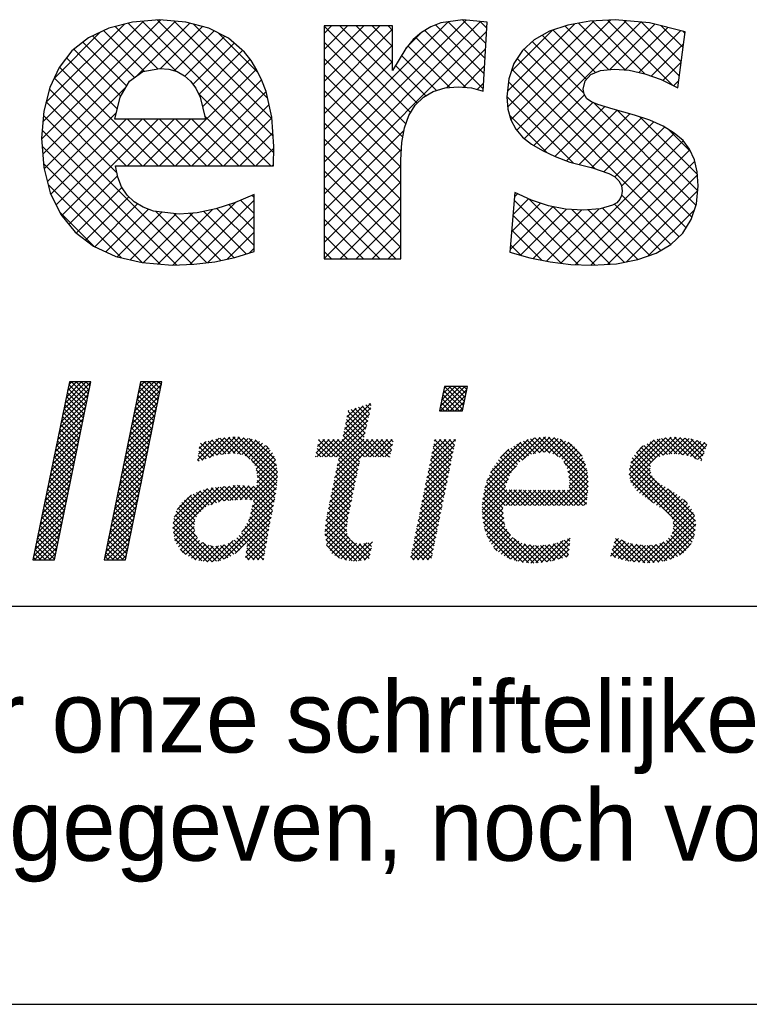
# Model space of a CAD drawing. Extents: x -33748 to 12452, y -14932 to 2888.
# Tile 130 of 194: x -22985 to -22618, y -8992 to -8497. Entities that reach past the tile are written whole.
import ezdxf

# ---------------------------------------------------------------- set-up
doc = ezdxf.new("R2010")
doc.units = 0
doc.header["$LTSCALE"] = 20
doc.layers.get('0').update_dxf_attribs({"color": 15, "linetype": 'CONTINUOUS'})
for name, color, linetype in [('00KAD025', 2, 'CONTINUOUS'), ('00KAD070', 5, 'CONTINUOUS'), ('7', 7, 'CONTINUOUS'), ('BL$2----', 7, 'CONTINUOUS')]:
    doc.layers.add(name, color=color, linetype=linetype)
doc.styles.add('BURO-018', font='BUROFONT.shx', dxfattribs={"height": 36})

# ---------------------------------------------------------------- blocks, each defined once
blk = doc.blocks.new('A4-VER')
at = {"layer": '00KAD025', "linetype": 'CONTINUOUS'}
blk.add_line((0, 0), (210, 0), dxfattribs=at)
at = {"layer": '00KAD070', "linetype": 'CONTINUOUS'}
blk.add_line((10, 10), (200, 10), dxfattribs=at)
blk = doc.blocks.new('*X6')
at = {"color": 0}
for p, q in [((36.668, -45.95), (39.162, -43.457)), ((36.784, -45.385), (39.278, -42.892)), ((36.9, -44.82), (38.854, -42.866)), ((37.016, -44.255), (38.405, -42.866)), ((37.132, -43.691), (37.956, -42.866)), ((38.823, -45.109), (37.178, -43.464)), ((37.248, -43.126), (37.507, -42.866)), ((38.899, -44.736), (37.255, -43.092)), ((38.976, -44.364), (37.478, -42.866)), ((39.052, -43.991), (37.927, -42.866)), ((39.129, -43.619), (38.376, -42.866)), ((39.205, -43.246), (38.825, -42.866)), ((39.281, -42.874), (39.274, -42.866)), ((43.21, -46.143), (45.704, -43.649)), ((43.326, -45.578), (45.82, -43.084)), ((43.442, -45.013), (45.59, -42.866)), ((43.558, -44.448), (45.141, -42.866)), ((43.674, -43.883), (44.691, -42.866)), ((45.354, -45.354), (43.71, -43.71)), ((45.431, -44.982), (43.786, -43.337)), ((43.79, -43.318), (44.242, -42.866)), ((45.507, -44.609), (43.863, -42.965)), ((45.584, -44.237), (44.213, -42.866)), ((45.66, -43.864), (44.662, -42.866)), ((45.737, -43.492), (45.111, -42.866)), ((45.813, -43.119), (45.56, -42.866)), ((71.641, -45.102), (73.47, -43.273)), ((71.658, -45.534), (73.919, -43.273)), ((71.755, -44.539), (73.021, -43.273)), ((71.869, -43.976), (72.572, -43.273)), ((73.711, -45.424), (71.935, -43.647)), ((71.983, -43.414), (72.123, -43.273)), ((73.787, -45.05), (72.011, -43.274)), ((72.107, -45.534), (74.09, -43.552)), ((73.862, -44.676), (72.459, -43.273)), ((73.938, -44.303), (72.908, -43.273)), ((74.013, -43.929), (73.357, -43.273)), ((74.089, -43.556), (73.806, -43.273)), ((36.436, -47.08), (38.93, -44.586)), ((36.552, -46.515), (39.046, -44.021)), ((38.593, -46.227), (36.949, -44.582)), ((38.67, -45.854), (37.025, -44.21)), ((38.746, -45.481), (37.102, -43.837)), ((43.094, -46.708), (45.588, -44.214)), ((45.201, -46.099), (43.557, -44.455)), ((45.278, -45.727), (43.633, -44.082)), ((72.924, -45.534), (71.784, -44.395)), ((73.373, -45.534), (71.86, -44.021)), ((72.556, -45.534), (73.976, -44.114)), ((36.32, -47.645), (38.814, -45.151)), ((38.44, -46.972), (36.796, -45.327)), ((38.517, -46.599), (36.872, -44.955)), ((42.862, -47.838), (45.356, -45.344)), ((42.978, -47.273), (45.472, -44.779)), ((45.048, -46.844), (43.404, -45.2)), ((45.125, -46.472), (43.48, -44.827)), ((62.639, -47.819), (65.2, -45.257)), ((62.756, -47.252), (65.167, -44.841)), ((62.874, -46.685), (64.501, -45.058)), ((62.991, -46.119), (63.835, -45.275)), ((63.109, -45.552), (63.169, -45.493)), ((64.838, -46.877), (63.383, -45.423)), ((64.92, -46.51), (63.722, -45.312)), ((65.002, -46.143), (64.06, -45.202)), ((65.084, -45.776), (64.399, -45.092)), ((65.166, -45.409), (64.738, -44.981)), ((65.248, -45.042), (65.076, -44.871)), ((71.577, -45.534), (71.558, -45.515)), ((72.026, -45.534), (71.633, -45.142)), ((72.475, -45.534), (71.709, -44.768)), ((73.005, -45.534), (73.862, -44.677)), ((73.454, -45.534), (73.748, -45.24)), ((36.088, -48.775), (38.582, -46.281)), ((36.204, -48.21), (38.698, -45.716)), ((38.211, -48.089), (36.567, -46.445)), ((38.288, -47.717), (36.643, -46.072)), ((38.364, -47.344), (36.719, -45.7)), ((42.746, -48.403), (45.24, -45.909)), ((44.819, -47.962), (43.174, -46.318)), ((44.895, -47.589), (43.251, -45.945)), ((44.972, -47.217), (43.327, -45.572)), ((61.103, -49.803), (65.071, -45.836)), ((61.552, -49.803), (64.941, -46.414)), ((64.591, -47.978), (62.947, -46.333)), ((64.673, -47.611), (63.024, -45.962)), ((64.755, -47.244), (63.101, -45.59)), ((35.972, -49.34), (38.466, -46.846)), ((38.058, -48.835), (36.414, -47.19)), ((38.135, -48.462), (36.49, -46.817)), ((42.514, -49.533), (45.008, -47.039)), ((42.63, -48.968), (45.124, -46.474)), ((44.666, -48.707), (43.022, -47.063)), ((44.742, -48.335), (43.098, -46.69)), ((62.001, -49.803), (64.812, -46.993)), ((65.518, -49.803), (62.793, -47.077)), ((65.967, -49.803), (62.87, -46.705)), ((35.741, -50.47), (38.234, -47.976)), ((35.857, -49.905), (38.35, -47.411)), ((37.905, -49.58), (36.261, -47.935)), ((37.982, -49.207), (36.337, -47.563)), ((42.282, -50.663), (44.776, -48.169)), ((42.398, -50.098), (44.892, -47.604)), ((44.437, -49.825), (42.792, -48.18)), ((44.513, -49.452), (42.869, -47.808)), ((44.59, -49.08), (42.945, -47.435)), ((49.168, -50.064), (51.158, -48.074)), ((49.237, -49.546), (50.555, -48.228)), ((49.569, -50.112), (51.655, -48.026)), ((50.257, -49.873), (52.152, -47.978)), ((51.773, -49.528), (50.49, -48.245)), ((52.166, -49.472), (50.847, -48.153)), ((50.933, -49.646), (52.648, -47.93)), ((52.632, -49.489), (51.212, -48.069)), ((51.456, -49.572), (53.055, -47.973)), ((53.159, -49.567), (51.622, -48.029)), ((51.978, -49.499), (53.445, -48.032)), ((54.036, -49.995), (52.031, -47.99)), ((56.526, -52.036), (52.441, -47.95)), ((52.462, -49.464), (53.835, -48.091)), ((52.853, -49.522), (54.225, -48.15)), ((56.563, -51.624), (52.887, -47.947)), ((53.245, -49.579), (54.574, -48.25)), ((56.556, -51.168), (53.416, -48.028)), ((56.462, -50.625), (53.945, -48.108)), ((56.368, -50.082), (54.508, -48.222)), ((60.15, -49.409), (61.357, -48.202)), ((60.205, -49.803), (61.806, -48.202)), ((60.267, -48.843), (60.908, -48.202)), ((60.383, -48.278), (60.459, -48.202)), ((61.926, -49.803), (60.386, -48.263)), ((60.654, -49.803), (62.255, -48.202)), ((63.934, -51.362), (60.774, -48.202)), ((64.012, -50.99), (61.223, -48.202)), ((64.09, -50.619), (61.672, -48.202)), ((61.737, -52.312), (65.847, -48.202)), ((61.853, -51.747), (65.398, -48.202)), ((61.97, -51.181), (64.949, -48.202)), ((62.087, -50.616), (64.553, -48.149)), ((64.168, -50.248), (62.121, -48.202)), ((62.203, -50.05), (64.682, -47.571)), ((64.245, -49.877), (62.561, -48.193)), ((64.62, -49.803), (62.638, -47.821)), ((65.069, -49.803), (62.715, -47.449)), ((64.695, -49.803), (66.296, -48.202)), ((66.416, -49.803), (64.815, -48.202)), ((65.144, -49.803), (66.745, -48.202)), ((66.865, -49.803), (65.264, -48.202)), ((65.593, -49.803), (67.194, -48.202)), ((67.037, -49.526), (65.713, -48.202)), ((67.114, -49.154), (66.163, -48.202)), ((67.191, -48.782), (66.612, -48.202)), ((67.268, -48.41), (67.061, -48.202)), ((70.628, -50.605), (73.031, -48.202)), ((70.744, -50.04), (72.582, -48.202)), ((70.86, -49.475), (72.133, -48.202)), ((70.977, -48.91), (71.684, -48.202)), ((71.093, -48.345), (71.235, -48.202)), ((72.724, -49.824), (71.119, -48.219)), ((72.799, -49.451), (71.551, -48.202)), ((72.875, -49.077), (72, -48.202)), ((72.951, -48.704), (72.449, -48.202)), ((73.027, -48.331), (72.898, -48.202)), ((75.623, -53.244), (80.869, -47.997)), ((75.773, -52.645), (80.371, -48.047)), ((75.953, -52.015), (79.784, -48.185)), ((79.206, -50.11), (81.367, -47.948)), ((80.839, -49.408), (79.66, -48.229)), ((81.24, -49.36), (79.991, -48.111)), ((80.239, -49.525), (81.782, -47.983)), ((81.781, -49.452), (80.376, -48.047)), ((82.537, -49.759), (80.784, -48.006)), ((80.797, -49.417), (82.196, -48.017)), ((85.336, -52.109), (81.192, -47.965)), ((81.294, -49.369), (82.557, -48.105)), ((85.299, -51.623), (81.648, -47.972)), ((81.677, -49.435), (82.905, -48.207)), ((85.228, -51.103), (82.137, -48.012)), ((85.09, -50.516), (82.729, -48.155)), ((89.124, -51.417), (92.498, -48.043)), ((89.148, -50.944), (91.979, -48.113)), ((89.197, -51.793), (93.017, -47.973)), ((89.271, -50.372), (91.423, -48.22)), ((89.278, -52.161), (93.465, -47.974)), ((92.672, -49.567), (91.36, -48.255)), ((93.08, -49.526), (91.704, -48.15)), ((93.526, -49.523), (92.1, -48.096)), ((92.255, -49.633), (93.874, -48.014)), ((94.052, -49.6), (92.495, -48.043)), ((92.781, -49.556), (94.283, -48.055)), ((94.578, -49.677), (92.891, -47.99)), ((93.281, -49.506), (94.691, -48.095)), ((95.348, -49.998), (93.309, -47.958)), ((93.689, -49.547), (95.053, -48.182)), ((95.843, -50.043), (93.807, -48.008)), ((94.08, -49.604), (95.407, -48.277)), ((95.956, -49.708), (94.305, -48.057)), ((96.07, -49.372), (94.815, -48.118)), ((35.509, -51.6), (38.002, -49.106)), ((35.625, -51.035), (38.118, -48.541)), ((37.676, -50.697), (36.031, -49.053)), ((37.752, -50.325), (36.108, -48.68)), ((37.829, -49.952), (36.184, -48.308)), ((42.166, -51.228), (44.66, -48.734)), ((44.284, -50.57), (42.639, -48.925)), ((44.36, -50.197), (42.716, -48.553)), ((49.305, -49.029), (49.95, -48.384)), ((50.305, -49.856), (49.325, -48.876)), ((50.638, -49.74), (49.419, -48.521)), ((50.985, -49.638), (49.776, -48.429)), ((51.379, -49.583), (50.133, -48.337)), ((53.564, -49.708), (54.89, -48.383)), ((53.844, -49.878), (55.181, -48.541)), ((54.113, -50.058), (55.443, -48.728)), ((54.289, -50.331), (55.684, -48.936)), ((54.465, -50.604), (55.897, -49.172)), ((55.803, -49.068), (55.513, -48.778)), ((61.028, -49.803), (60.233, -49.008)), ((61.477, -49.803), (60.31, -48.635)), ((66.042, -49.803), (67.224, -48.621)), ((66.491, -49.803), (67.107, -49.187)), ((70.512, -51.17), (72.944, -48.738)), ((72.572, -50.57), (70.965, -48.964)), ((72.648, -50.197), (71.042, -48.591)), ((76.295, -51.225), (79.087, -48.432)), ((77.185, -49.886), (77.99, -49.081)), ((78.992, -50.256), (77.893, -49.157)), ((79.259, -50.073), (78.16, -48.974)), ((79.526, -49.891), (78.437, -48.802)), ((79.793, -49.709), (78.713, -48.629)), ((80.088, -49.555), (78.997, -48.464)), ((80.464, -49.482), (79.329, -48.347)), ((82.061, -49.5), (83.229, -48.332)), ((82.369, -49.641), (83.532, -48.478)), ((82.633, -49.826), (83.816, -48.642)), ((82.897, -50.011), (84.051, -48.856)), ((83.08, -50.277), (84.286, -49.07)), ((84.757, -49.734), (83.472, -48.449)), ((89.788, -49.406), (90.429, -48.765)), ((91.184, -50.324), (90.001, -49.141)), ((91.408, -50.099), (90.202, -48.892)), ((91.635, -49.876), (90.49, -48.732)), ((91.957, -49.75), (90.78, -48.573)), ((92.28, -49.623), (91.07, -48.414)), ((94.472, -49.661), (95.76, -48.373)), ((94.809, -49.773), (96.114, -48.468)), ((95.126, -49.905), (96.28, -48.751)), ((96.183, -49.037), (95.43, -48.284)), ((96.297, -48.702), (96.045, -48.45)), ((35.393, -52.165), (37.887, -49.671)), ((37.523, -51.442), (35.879, -49.798)), ((37.599, -51.07), (35.955, -49.425)), ((41.935, -52.358), (44.428, -49.864)), ((42.051, -51.793), (44.544, -49.299)), ((44.054, -51.687), (42.41, -50.043)), ((44.131, -51.315), (42.486, -49.67)), ((44.207, -50.942), (42.563, -49.298)), ((49.305, -50.203), (49.168, -50.066)), ((49.639, -50.088), (49.22, -49.669)), ((49.972, -49.972), (49.273, -49.273)), ((56.488, -52.447), (54.14, -50.099)), ((54.584, -50.934), (56.089, -49.429)), ((54.642, -51.325), (56.247, -49.72)), ((54.7, -51.716), (56.363, -50.053)), ((60.13, -49.803), (60.079, -49.752)), ((60.579, -49.803), (60.156, -49.38)), ((63.856, -51.733), (62.198, -50.075)), ((66.94, -49.803), (66.99, -49.753)), ((70.28, -52.301), (72.715, -49.865)), ((70.396, -51.736), (72.83, -49.302)), ((72.344, -51.69), (70.736, -50.081)), ((72.42, -51.317), (70.812, -49.709)), ((72.496, -50.943), (70.889, -49.336)), ((78.201, -51.26), (77.019, -50.078)), ((78.396, -51.006), (77.23, -49.84)), ((78.591, -50.752), (77.451, -49.612)), ((78.786, -50.498), (77.672, -49.384)), ((83.235, -50.571), (84.478, -49.328)), ((83.391, -50.864), (84.664, -49.591)), ((83.468, -51.236), (84.823, -49.881)), ((95.247, -55.734), (89.4, -49.887)), ((91.068, -51.106), (89.601, -49.639)), ((91.089, -50.678), (89.801, -49.39)), ((95.443, -50.037), (96.05, -49.43)), ((35.161, -53.295), (37.655, -50.801)), ((35.277, -52.73), (37.771, -50.236)), ((37.294, -52.56), (35.649, -50.916)), ((37.37, -52.188), (35.726, -50.543)), ((37.447, -51.815), (35.802, -50.17)), ((41.703, -53.488), (44.197, -50.994)), ((41.819, -52.923), (44.312, -50.429)), ((43.901, -52.433), (42.257, -50.788)), ((43.978, -52.06), (42.333, -50.416)), ((53.565, -53.749), (56.496, -50.819)), ((56.451, -52.859), (54.594, -51.002)), ((54.663, -52.202), (56.429, -50.436)), ((61.504, -53.443), (64.026, -50.921)), ((61.62, -52.878), (64.146, -50.353)), ((63.7, -52.475), (62.045, -50.819)), ((63.778, -52.104), (62.121, -50.447)), ((70.048, -53.431), (72.486, -50.992)), ((70.164, -52.866), (72.601, -50.429)), ((72.193, -52.436), (70.583, -50.826)), ((72.269, -52.063), (70.659, -50.454)), ((75.563, -53.752), (78.68, -50.636)), ((77.797, -52.203), (76.477, -50.883)), ((77.921, -51.878), (76.657, -50.615)), ((78.044, -51.552), (76.838, -50.347)), ((85.328, -52.55), (83.107, -50.33)), ((83.526, -51.627), (84.962, -50.191)), ((83.561, -52.49), (85.175, -50.876)), ((83.584, -52.018), (85.089, -50.512)), ((95.166, -57), (89.141, -50.975)), ((95.233, -56.618), (89.221, -50.605)), ((95.272, -56.208), (89.3, -50.236)), ((89.456, -52.432), (91.05, -50.838)), ((95.76, -50.169), (95.821, -50.109)), ((35.045, -53.86), (37.539, -51.366)), ((37.141, -53.305), (35.496, -51.661)), ((37.217, -52.933), (35.573, -51.288)), ((41.587, -54.053), (44.081, -51.559)), ((43.672, -53.55), (42.027, -51.906)), ((43.748, -53.178), (42.104, -51.533)), ((43.825, -52.805), (42.18, -51.161)), ((54.004, -53.759), (56.562, -51.201)), ((54.355, -53.857), (56.561, -51.651)), ((56.392, -53.249), (54.673, -51.529)), ((61.387, -54.009), (63.907, -51.489)), ((63.544, -53.217), (61.891, -51.564)), ((63.622, -52.846), (61.968, -51.192)), ((69.931, -53.996), (72.372, -51.556)), ((72.041, -53.183), (70.43, -51.571)), ((72.117, -52.809), (70.506, -51.199)), ((75.525, -54.239), (77.941, -51.823)), ((78.548, -54.301), (76.046, -51.8)), ((78.997, -54.301), (76.182, -51.486)), ((77.674, -52.529), (76.317, -51.173)), ((82.199, -54.301), (85.26, -51.24)), ((82.648, -54.301), (85.301, -51.648)), ((85.286, -52.957), (83.451, -51.122)), ((85.244, -53.364), (83.529, -51.649)), ((95.066, -57.349), (89.122, -51.405)), ((89.634, -52.703), (91.113, -51.224)), ((89.838, -52.948), (91.235, -51.551)), ((90.091, -53.144), (91.44, -51.795)), ((34.813, -54.989), (37.307, -52.496)), ((34.929, -54.424), (37.423, -51.931)), ((36.911, -54.423), (35.267, -52.778)), ((36.988, -54.05), (35.343, -52.406)), ((37.064, -53.678), (35.42, -52.033)), ((41.355, -55.183), (43.849, -52.689)), ((41.471, -54.618), (43.965, -52.124)), ((43.519, -54.295), (41.874, -52.651)), ((43.595, -53.923), (41.951, -52.278)), ((46.858, -56.415), (50.62, -52.653)), ((46.912, -55.912), (50.095, -52.729)), ((46.924, -56.798), (51.123, -52.599)), ((46.995, -57.176), (51.627, -52.544)), ((51.233, -53.927), (50.05, -52.744)), ((50.399, -54.221), (52.13, -52.49)), ((51.626, -53.871), (50.429, -52.674)), ((52.042, -53.838), (50.834, -52.63)), ((51.092, -53.977), (52.634, -52.435)), ((52.458, -53.805), (51.239, -52.586)), ((52.874, -53.772), (51.644, -52.542)), ((51.649, -53.869), (53.081, -52.437)), ((53.294, -53.743), (52.049, -52.498)), ((52.137, -53.83), (53.507, -52.46)), ((53.753, -53.753), (52.455, -52.455)), ((52.624, -53.792), (53.932, -52.484)), ((54.212, -53.763), (52.874, -52.425)), ((53.111, -53.754), (54.358, -52.507)), ((56.025, -55.127), (53.35, -52.452)), ((56.098, -54.751), (53.825, -52.478)), ((54.061, -55.049), (56.471, -52.639)), ((54.208, -54.453), (56.516, -52.145)), ((56.172, -54.376), (54.3, -52.504)), ((56.245, -54), (54.643, -52.398)), ((56.319, -53.625), (54.684, -51.99)), ((61.154, -55.14), (63.669, -52.626)), ((61.271, -54.575), (63.788, -52.057)), ((63.311, -54.33), (61.661, -52.681)), ((63.389, -53.959), (61.738, -52.308)), ((63.467, -53.588), (61.814, -51.936)), ((69.699, -55.126), (72.143, -52.683)), ((69.815, -54.561), (72.257, -52.119)), ((71.814, -54.302), (70.2, -52.689)), ((71.89, -53.929), (70.277, -52.316)), ((71.965, -53.556), (70.353, -51.944)), ((75.498, -54.715), (77.667, -52.547)), ((77.438, -54.539), (75.727, -52.828)), ((77.65, -54.301), (75.817, -52.468)), ((78.099, -54.301), (75.911, -52.113)), ((83.097, -54.301), (85.333, -52.065)), ((83.546, -54.301), (85.332, -52.515)), ((85.161, -54.179), (83.553, -52.571)), ((85.202, -53.772), (83.593, -52.162)), ((91.298, -54.03), (89.23, -51.962)), ((90.344, -53.34), (91.654, -52.03)), ((90.599, -53.534), (91.9, -52.233)), ((90.862, -53.72), (92.175, -52.407)), ((91.125, -53.907), (92.45, -52.581)), ((91.387, -54.093), (92.725, -52.755)), ((95.169, -55.207), (92.705, -52.743)), ((34.581, -56.119), (37.075, -53.626)), ((34.697, -55.554), (37.191, -53.061)), ((36.758, -55.168), (35.114, -53.523)), ((36.835, -54.795), (35.19, -53.151)), ((41.239, -55.748), (43.733, -53.254)), ((43.366, -55.04), (41.722, -53.396)), ((43.442, -54.668), (41.798, -53.023)), ((46.999, -55.375), (49.43, -52.945)), ((47.273, -54.653), (48.607, -53.319)), ((49.457, -54.845), (48.193, -53.581)), ((49.689, -54.628), (48.457, -53.396)), ((49.92, -54.41), (48.753, -53.243)), ((50.237, -54.278), (49.05, -53.091)), ((50.569, -54.161), (49.372, -52.964)), ((50.901, -54.044), (49.711, -52.854)), ((53.263, -56.745), (56.303, -53.705)), ((53.896, -55.663), (56.412, -53.147)), ((61.05, -55.693), (63.549, -53.194)), ((63.155, -55.073), (61.508, -53.425)), ((63.233, -54.702), (61.584, -53.053)), ((69.583, -55.692), (72.028, -53.246)), ((71.662, -55.049), (70.047, -53.434)), ((71.738, -54.675), (70.124, -53.061)), ((75.535, -55.128), (77.81, -52.853)), ((75.571, -55.541), (78.257, -52.855)), ((77.522, -55.52), (75.577, -53.576)), ((75.625, -55.935), (78.704, -52.857)), ((77.444, -54.993), (75.637, -53.187)), ((77.709, -54.301), (79.151, -52.859)), ((79.446, -54.301), (77.999, -52.854)), ((78.158, -54.301), (79.598, -52.861)), ((79.895, -54.301), (78.45, -52.856)), ((78.607, -54.301), (80.045, -52.863)), ((80.344, -54.301), (78.901, -52.858)), ((79.056, -54.301), (80.492, -52.865)), ((80.793, -54.301), (79.352, -52.86)), ((79.505, -54.301), (80.939, -52.867)), ((81.242, -54.301), (79.803, -52.862)), ((79.954, -54.301), (81.386, -52.869)), ((81.691, -54.301), (80.254, -52.864)), ((80.403, -54.301), (81.833, -52.871)), ((82.14, -54.301), (80.705, -52.866)), ((80.852, -54.301), (82.28, -52.873)), ((82.589, -54.301), (81.156, -52.868)), ((81.301, -54.301), (82.727, -52.875)), ((83.038, -54.301), (81.606, -52.87)), ((81.75, -54.301), (83.174, -52.876)), ((83.487, -54.301), (82.057, -52.872)), ((83.936, -54.301), (82.508, -52.874)), ((84.385, -54.301), (82.959, -52.876)), ((84.834, -54.301), (83.41, -52.878)), ((83.995, -54.301), (85.28, -53.016)), ((84.444, -54.301), (85.229, -53.516)), ((91.661, -54.268), (93, -52.93)), ((91.944, -54.434), (93.274, -53.104)), ((92.227, -54.6), (93.549, -53.278)), ((92.471, -54.806), (93.804, -53.472)), ((92.712, -55.013), (94.058, -53.667)), ((94.494, -54.083), (94.145, -53.734)), ((34.465, -56.684), (36.959, -54.191)), ((36.529, -56.286), (34.885, -54.641)), ((36.606, -55.913), (34.961, -54.269)), ((36.682, -55.541), (35.038, -53.896)), ((41.007, -56.878), (43.501, -54.384)), ((41.123, -56.313), (43.617, -53.819)), ((43.137, -56.158), (41.492, -54.513)), ((43.213, -55.785), (41.569, -54.141)), ((43.289, -55.413), (41.645, -53.768)), ((48.867, -56.051), (47.351, -54.535)), ((48.921, -55.656), (47.531, -54.266)), ((49.049, -55.335), (47.716, -54.002)), ((49.226, -55.063), (47.955, -53.792)), ((51.024, -59.433), (56.194, -54.263)), ((55.805, -56.254), (54.168, -54.617)), ((55.878, -55.878), (54.256, -54.256)), ((55.951, -55.502), (54.345, -53.896)), ((60.948, -56.693), (63.311, -54.331)), ((60.999, -56.193), (63.43, -53.762)), ((62.976, -56.241), (61.277, -54.542)), ((63.029, -55.845), (61.354, -54.17)), ((63.082, -55.449), (61.431, -53.798)), ((69.351, -56.822), (71.799, -54.373)), ((69.467, -56.257), (71.914, -53.81)), ((71.435, -56.168), (69.817, -54.551)), ((71.511, -55.795), (69.894, -54.178)), ((71.586, -55.422), (69.97, -53.806)), ((78.147, -57.043), (75.512, -54.409)), ((77.6, -56.047), (75.545, -53.992)), ((75.71, -56.3), (77.437, -54.573)), ((84.893, -54.301), (85.177, -54.017)), ((92.911, -55.263), (94.312, -53.862)), ((93.096, -55.527), (94.515, -54.108)), ((93.194, -55.878), (94.716, -54.357)), ((93.221, -56.3), (94.898, -54.623)), ((34.233, -57.814), (36.727, -55.32)), ((34.349, -57.249), (36.843, -54.755)), ((36.376, -57.031), (34.732, -55.386)), ((36.453, -56.658), (34.808, -55.014)), ((40.775, -58.008), (43.269, -55.514)), ((40.891, -57.443), (43.385, -54.949)), ((42.984, -56.903), (41.339, -55.259)), ((43.06, -56.53), (41.416, -54.886)), ((50.916, -59.447), (46.959, -55.49)), ((49.106, -57.188), (47.076, -55.159)), ((48.879, -56.512), (47.194, -54.827)), ((51.664, -59.242), (56.085, -54.822)), ((52.633, -58.723), (55.975, -55.38)), ((55.669, -57.016), (53.99, -55.337)), ((55.735, -56.633), (54.079, -54.977)), ((60.975, -57.115), (63.191, -54.899)), ((61.036, -57.503), (63.081, -55.458)), ((63.288, -57.451), (61.124, -55.287)), ((62.972, -56.686), (61.201, -54.914)), ((69.119, -57.952), (71.57, -55.5)), ((69.235, -57.387), (71.685, -54.937)), ((71.283, -56.915), (69.664, -55.296)), ((71.359, -56.541), (69.741, -54.923)), ((80.284, -59.63), (75.511, -54.856)), ((79.804, -59.598), (75.554, -55.349)), ((75.794, -56.665), (77.447, -55.012)), ((75.915, -56.993), (77.504, -55.403)), ((90.814, -59.606), (95.183, -55.236)), ((93.09, -56.88), (95.041, -54.93)), ((34.002, -58.944), (36.495, -56.45)), ((34.118, -58.379), (36.611, -55.885)), ((36.223, -57.776), (34.579, -56.131)), ((36.3, -57.403), (34.655, -55.759)), ((40.659, -58.573), (43.153, -56.079)), ((42.754, -58.021), (41.11, -56.376)), ((42.831, -57.648), (41.186, -56.004)), ((42.907, -57.276), (41.263, -55.631)), ((50.085, -59.514), (46.871, -56.3)), ((50.516, -59.497), (46.914, -55.894)), ((47.065, -57.555), (48.909, -55.711)), ((47.219, -57.85), (48.845, -56.224)), ((55.469, -58.163), (53.554, -56.248)), ((55.536, -57.781), (53.72, -55.965)), ((53.73, -58.074), (55.866, -55.938)), ((55.602, -57.398), (53.885, -55.681)), ((63.92, -59.43), (60.97, -56.48)), ((64.316, -59.376), (61.012, -56.072)), ((64.711, -59.323), (61.053, -55.665)), ((61.097, -57.892), (63.011, -55.977)), ((69.002, -58.517), (71.456, -56.064)), ((71.056, -58.034), (69.435, -56.413)), ((71.131, -57.661), (69.511, -56.041)), ((71.207, -57.288), (69.588, -55.668)), ((79.309, -59.552), (75.605, -55.849)), ((78.738, -59.43), (75.74, -56.433)), ((76.055, -57.302), (77.562, -55.795)), ((76.196, -57.61), (77.62, -56.186)), ((76.38, -57.875), (77.782, -56.473)), ((91.297, -59.571), (95.234, -55.634)), ((91.78, -59.537), (95.284, -56.033)), ((94.773, -57.954), (93.203, -56.383)), ((94.939, -57.671), (93.207, -55.939)), ((34.063, -59.332), (36.379, -57.015)), ((35.994, -58.894), (34.349, -57.249)), ((36.07, -58.521), (34.426, -56.877)), ((36.147, -58.148), (34.502, -56.504)), ((40.543, -59.138), (43.037, -56.644)), ((40.798, -59.332), (42.921, -57.209)), ((42.601, -58.766), (40.957, -57.121)), ((42.678, -58.393), (41.033, -56.749)), ((49.546, -59.424), (46.925, -56.803)), ((49.007, -59.334), (47.028, -57.355)), ((47.403, -58.115), (48.898, -56.62)), ((47.586, -58.381), (48.968, -56.999)), ((47.77, -58.646), (49.157, -57.259)), ((53.469, -57.959), (52.796, -57.287)), ((53.683, -57.724), (53.027, -57.068)), ((55.336, -58.928), (53.222, -56.814)), ((55.403, -58.546), (53.388, -56.531)), ((53.593, -59.109), (55.665, -57.037)), ((53.662, -58.591), (55.759, -56.494)), ((63.465, -59.424), (60.942, -56.901)), ((61.246, -58.191), (62.942, -56.495)), ((61.424, -58.462), (63.007, -56.879)), ((61.602, -58.734), (63.13, -57.206)), ((68.886, -59.082), (71.341, -56.627)), ((69.086, -59.332), (71.227, -57.191)), ((70.904, -58.781), (69.282, -57.158)), ((70.98, -58.407), (69.358, -56.786)), ((78.093, -59.234), (75.968, -57.109)), ((76.567, -58.137), (77.957, -56.747)), ((76.767, -58.386), (78.132, -57.021)), ((77.016, -58.586), (78.335, -57.267)), ((80.689, -59.586), (78.423, -57.32)), ((81.492, -59.498), (83.67, -57.32)), ((83.642, -57.599), (83.415, -57.373)), ((87.741, -57.739), (88.131, -57.349)), ((90.077, -59.544), (87.867, -57.334)), ((92.334, -59.432), (95.242, -56.525)), ((94.143, -58.671), (92.777, -57.305)), ((92.945, -59.27), (95.146, -57.07)), ((94.368, -58.447), (92.98, -57.059)), ((94.593, -58.222), (93.12, -56.75)), ((35.534, -59.332), (34.197, -57.994)), ((35.918, -59.266), (34.273, -57.622)), ((34.512, -59.332), (36.263, -57.58)), ((34.961, -59.332), (36.148, -58.145)), ((41.821, -59.332), (40.727, -58.239)), ((42.27, -59.332), (40.804, -57.866)), ((42.525, -59.138), (40.88, -57.494)), ((41.247, -59.332), (42.805, -57.774)), ((48.048, -58.818), (49.346, -57.519)), ((48.325, -58.989), (49.611, -57.703)), ((48.603, -59.161), (49.887, -57.876)), ((48.896, -59.316), (50.236, -57.976)), ((49.281, -59.38), (50.621, -58.041)), ((51.298, -59.381), (49.637, -57.719)), ((49.666, -59.444), (51.086, -58.024)), ((50.051, -59.508), (51.63, -57.929)), ((51.624, -59.257), (50.365, -57.998)), ((50.511, -59.497), (52.465, -57.543)), ((51.95, -59.134), (50.864, -58.048)), ((52.254, -58.99), (51.27, -58.005)), ((52.518, -58.804), (51.64, -57.926)), ((52.781, -58.618), (51.98, -57.817)), ((53.041, -58.43), (52.276, -57.664)), ((53.255, -58.194), (52.55, -57.489)), ((54.842, -59.332), (53.713, -58.203)), ((55.27, -59.311), (53.765, -57.806)), ((53.819, -59.332), (55.57, -57.581)), ((54.268, -59.332), (55.476, -58.124)), ((62.937, -59.345), (61.025, -57.433)), ((62.318, -59.175), (61.108, -57.965)), ((61.864, -58.921), (63.306, -57.479)), ((62.152, -59.082), (63.567, -57.666)), ((62.44, -59.243), (63.889, -57.793)), ((62.806, -59.325), (64.284, -57.847)), ((63.197, -59.384), (64.822, -57.758)), ((65.041, -59.203), (63.375, -57.538)), ((63.588, -59.442), (65.373, -57.656)), ((64.069, -59.41), (65.25, -58.228)), ((65.12, -58.834), (64.127, -57.841)), ((65.199, -58.464), (64.543, -57.808)), ((65.279, -58.095), (64.92, -57.735)), ((65.358, -57.725), (65.284, -57.651)), ((70.108, -59.332), (69.052, -58.276)), ((70.557, -59.332), (69.129, -57.903)), ((70.828, -59.154), (69.205, -57.531)), ((69.535, -59.332), (71.113, -57.754)), ((76.911, -58.501), (76.616, -58.207)), ((77.264, -58.786), (78.616, -57.435)), ((77.542, -58.958), (78.896, -57.604)), ((77.841, -59.108), (79.177, -57.772)), ((78.14, -59.258), (79.529, -57.869)), ((78.485, -59.362), (79.921, -57.926)), ((78.839, -59.457), (80.313, -57.983)), ((79.203, -59.542), (80.714, -58.031)), ((81.094, -59.541), (79.404, -57.851)), ((79.613, -59.58), (81.232, -57.962)), ((81.499, -59.497), (79.929, -57.927)), ((80.024, -59.619), (81.75, -57.893)), ((81.896, -59.445), (80.454, -58.004)), ((80.484, -59.608), (82.294, -57.798)), ((82.247, -59.348), (80.905, -58.005)), ((80.988, -59.553), (83.018, -57.523)), ((82.599, -59.25), (81.301, -57.953)), ((82.951, -59.153), (81.698, -57.9)), ((82.032, -59.407), (83.619, -57.82)), ((83.302, -59.056), (82.094, -57.847)), ((83.516, -58.82), (82.439, -57.743)), ((83.558, -58.413), (82.764, -57.619)), ((83.6, -58.006), (83.09, -57.496)), ((87.393, -58.985), (88.762, -57.616)), ((87.541, -58.389), (88.447, -57.482)), ((89.077, -59.442), (87.655, -58.02)), ((87.743, -59.084), (89.078, -57.749)), ((89.577, -59.493), (87.761, -57.677)), ((88.094, -59.182), (89.438, -57.838)), ((88.444, -59.281), (89.833, -57.893)), ((90.576, -59.594), (88.477, -57.495)), ((88.795, -59.38), (90.227, -57.947)), ((89.171, -59.452), (90.621, -58.002)), ((91.022, -59.591), (89.242, -57.811)), ((89.579, -59.493), (91.11, -57.963)), ((91.441, -59.561), (89.763, -57.883)), ((89.987, -59.535), (91.617, -57.905)), ((91.854, -59.526), (90.284, -57.955)), ((90.394, -59.576), (92.318, -57.652)), ((92.23, -59.452), (90.779, -58.001)), ((92.606, -59.379), (91.181, -57.955)), ((92.946, -59.27), (91.584, -57.908)), ((93.269, -59.144), (91.945, -57.82)), ((93.582, -59.008), (92.255, -57.681)), ((93.863, -58.84), (92.564, -57.541)), ((93.768, -58.896), (94.862, -57.803)), ((34.187, -59.332), (33.967, -59.112)), ((34.636, -59.332), (34.044, -58.739)), ((35.085, -59.332), (34.12, -58.367)), ((35.41, -59.332), (36.032, -58.71)), ((40.922, -59.332), (40.574, -58.984)), ((41.371, -59.332), (40.651, -58.611)), ((41.696, -59.332), (42.689, -58.339)), ((42.145, -59.332), (42.573, -58.904)), ((48.031, -58.807), (47.546, -58.322)), ((53.944, -59.332), (53.608, -58.996)), ((54.393, -59.332), (53.661, -58.6)), ((54.717, -59.332), (55.381, -58.668)), ((55.166, -59.332), (55.287, -59.211)), ((64.588, -59.34), (65.127, -58.8)), ((69.21, -59.332), (68.899, -59.021)), ((69.659, -59.332), (68.976, -58.648)), ((69.984, -59.332), (70.998, -58.318)), ((70.433, -59.332), (70.884, -58.881)), ((82.652, -59.236), (83.567, -58.321)), ((83.273, -59.064), (83.516, -58.821)), ((87.851, -59.114), (87.443, -58.706)), ((88.476, -59.29), (87.549, -58.363)), ((35.859, -59.332), (35.916, -59.275))]:
    blk.add_line(p, q, dxfattribs=at)

msp = doc.modelspace()

# ---------------------------------------------------------------- linework, layer by layer
at = {"color": 170}
for p, q in [((-22973.57404, -8557.20586), (-22913.5893, -8497.22111)), ((-22972.97458, -8564.68863), (-22906.16637, -8497.88041)), ((-22972.89401, -8548.4436), (-22922.30163, -8497.85121)), ((-22856.82913, -8564.01543), (-22922.9384, -8497.90616)), ((-22857.16599, -8555.59634), (-22915.49824, -8497.26409)), ((-22857.78095, -8546.89915), (-22906.86142, -8497.81868)), ((-22831.50635, -8568.70054), (-22760.13369, -8497.32788)), ((-22831.50635, -8576.78277), (-22752.8359, -8498.11232)), ((-22831.50635, -8560.61831), (-22769.09078, -8498.20275)), ((-22750.62287, -8516.65931), (-22769.08084, -8498.20134)), ((-22750.16162, -8509.03833), (-22761.99864, -8497.20131)), ((-22749.70036, -8501.41736), (-22753.02581, -8498.09191)), ((-22739.25507, -8541.10711), (-22695.97077, -8497.8228)), ((-22737.57089, -8547.50516), (-22687.35741, -8497.29168)), ((-22734.6669, -8552.6834), (-22679.64872, -8497.66522)), ((-22670.06392, -8524.47818), (-22696.67583, -8497.86628)), ((-22656.19599, -8530.26389), (-22689.06302, -8497.39685)), ((-22652.96666, -8525.41098), (-22680.81883, -8497.55881)), ((-22971.34277, -8538.81013), (-22931.87151, -8499.33887)), ((-22921.99541, -8523.09584), (-22942.46872, -8502.62253)), ((-22915.1728, -8521.83622), (-22936.49922, -8500.5098)), ((-22905.83559, -8523.0912), (-22930.04906, -8498.87773)), ((-22925.42417, -8525.22044), (-22899.07267, -8498.86894)), ((-22913.7994, -8521.6779), (-22892.70766, -8500.58617)), ((-22906.84686, -8522.8076), (-22886.82352, -8502.78426)), ((-22859.97025, -8536.62762), (-22897.23245, -8499.36542)), ((-22831.50635, -8528.28939), (-22803.52044, -8500.30348)), ((-22831.50635, -8520.20716), (-22811.60267, -8500.30348)), ((-22831.50635, -8512.12493), (-22819.6849, -8500.30348)), ((-22831.50635, -8504.0427), (-22827.76713, -8500.30348)), ((-22788.09417, -8543.84585), (-22831.50635, -8500.43367)), ((-22831.50635, -8536.37162), (-22797.06524, -8501.93052)), ((-22831.50635, -8584.865), (-22749.80612, -8503.16478)), ((-22784.75412, -8539.10368), (-22823.55431, -8500.30348)), ((-22797.06524, -8518.71032), (-22815.47208, -8500.30348)), ((-22797.06524, -8510.62809), (-22807.38985, -8500.30348)), ((-22797.06524, -8502.54586), (-22799.30762, -8500.30348)), ((-22751.54539, -8531.90125), (-22780.87696, -8502.56968)), ((-22751.08413, -8524.28028), (-22775.55788, -8499.80653)), ((-22739.37593, -8533.14574), (-22705.53193, -8499.30174)), ((-22737.439, -8523.12657), (-22716.76138, -8502.44895)), ((-22730.75341, -8556.85214), (-22672.24019, -8498.33892)), ((-22695.06854, -8523.72026), (-22716.44307, -8502.34573)), ((-22688.40566, -8522.3009), (-22710.33995, -8500.36662)), ((-22680.20059, -8522.42375), (-22703.65716, -8498.96718)), ((-22688.08955, -8522.27051), (-22665.22128, -8499.40224)), ((-22680.16312, -8522.42631), (-22658.7462, -8501.00939)), ((-22673.34061, -8523.68603), (-22652.27111, -8502.61653)), ((-22652.00978, -8518.28564), (-22671.92811, -8498.3673)), ((-22651.05289, -8511.16029), (-22662.01517, -8500.19802)), ((-22650.09601, -8504.03494), (-22651.2646, -8502.86636)), ((-22967.30777, -8526.6929), (-22943.94788, -8503.33301)), ((-22926.88992, -8526.28356), (-22947.92848, -8505.245)), ((-22901.48132, -8525.52429), (-22881.45976, -8505.50273)), ((-22864.58979, -8523.92584), (-22884.60902, -8503.90661)), ((-22790.38758, -8511.41731), (-22782.66452, -8503.69425)), ((-22760.27963, -8531.24924), (-22785.46858, -8506.06029)), ((-22700.92151, -8534.03175), (-22726.86988, -8508.08337)), ((-22699.69734, -8527.17369), (-22721.89471, -8504.97632)), ((-22933.77002, -8535.56793), (-22957.33816, -8511.99979)), ((-22930.77198, -8530.48373), (-22952.80027, -8508.45544)), ((-22897.52429, -8529.64949), (-22876.7943, -8508.9195)), ((-22894.51738, -8534.72481), (-22872.50701, -8512.71444)), ((-22790.47364, -8549.54862), (-22831.50635, -8508.51591)), ((-22831.50635, -8544.45385), (-22797.06524, -8510.01275)), ((-22768.32902, -8531.28208), (-22789.3777, -8510.23341)), ((-22769.97038, -8531.41126), (-22750.32681, -8511.7677)), ((-22646.58962, -8596.44587), (-22731.0978, -8511.93769)), ((-22667.10134, -8525.529), (-22650.79232, -8509.21997)), ((-22935.51904, -8541.90113), (-22961.05801, -8516.36216)), ((-22892.68074, -8540.97039), (-22868.74026, -8517.02991)), ((-22791.99027, -8556.11422), (-22831.50635, -8516.59814)), ((-22774.99381, -8532.69952), (-22792.59364, -8515.0997)), ((-22649.46111, -8601.65661), (-22734.48896, -8516.62876)), ((-22914.86835, -8570.63406), (-22964.56163, -8520.94078)), ((-22914.26217, -8570.63406), (-22865.58858, -8521.96047)), ((-22831.50635, -8552.53608), (-22797.06524, -8518.09498)), ((-22780.41345, -8535.36212), (-22795.58767, -8520.1879)), ((-22761.61859, -8531.14171), (-22750.8475, -8520.37062)), ((-22653.03155, -8606.1684), (-22737.1062, -8522.09375)), ((-22661.23467, -8527.74455), (-22652.04608, -8518.55596)), ((-22922.95058, -8570.63406), (-22967.17518, -8526.40945)), ((-22906.17994, -8570.63406), (-22862.94068, -8527.3948)), ((-22792.75671, -8563.43), (-22831.50635, -8524.68037)), ((-22655.84651, -8530.43863), (-22653.29984, -8527.89195)), ((-22972.26851, -8572.06479), (-22930.89346, -8530.68973)), ((-22931.03281, -8570.63406), (-22969.62975, -8532.03711)), ((-22793.00365, -8571.2653), (-22831.50635, -8532.7626)), ((-22754.63345, -8532.2388), (-22751.36819, -8528.97354)), ((-22695.26014, -8572.02204), (-22738.83216, -8528.45002)), ((-22898.0977, -8570.63406), (-22860.73055, -8533.2669)), ((-22858.29273, -8570.63406), (-22894.83278, -8534.09401)), ((-22706.25095, -8569.11346), (-22739.67096, -8535.69345)), ((-22726.12267, -8560.30363), (-22700.66362, -8534.84459)), ((-22935.70131, -8574.04779), (-22971.26126, -8538.48783)), ((-22890.01547, -8570.63406), (-22859.24401, -8539.86259)), ((-22793.00365, -8579.34753), (-22831.50635, -8540.84483)), ((-22720.99622, -8563.25941), (-22696.44002, -8538.70321)), ((-22715.49765, -8565.84307), (-22690.44144, -8540.78686)), ((-22709.63174, -8568.0594), (-22684.19989, -8542.62754)), ((-22644.59459, -8590.35867), (-22696.11451, -8538.83874)), ((-22643.6984, -8583.17263), (-22684.2608, -8542.61022)), ((-22897.78573, -8620.04559), (-22972.61546, -8545.21586)), ((-22970.61088, -8578.48939), (-22936.01815, -8543.89666)), ((-22968.83381, -8584.79454), (-22931.0975, -8547.05824)), ((-22966.20611, -8590.24908), (-22923.01527, -8547.05824)), ((-22963.44991, -8595.57511), (-22914.93304, -8547.05824)), ((-22930.42663, -8570.63406), (-22906.85081, -8547.05824)), ((-22906.78612, -8570.63406), (-22930.36194, -8547.05824)), ((-22922.3444, -8570.63406), (-22898.76858, -8547.05824)), ((-22898.70389, -8570.63406), (-22922.2797, -8547.05824)), ((-22890.62166, -8570.63406), (-22914.19747, -8547.05824)), ((-22882.53943, -8570.63406), (-22906.11524, -8547.05824)), ((-22874.4572, -8570.63406), (-22898.03301, -8547.05824)), ((-22866.37497, -8570.63406), (-22891.62959, -8545.37943)), ((-22881.93324, -8570.63406), (-22857.80851, -8546.50932)), ((-22719.47017, -8563.97647), (-22738.26346, -8545.18318)), ((-22703.33963, -8569.84952), (-22677.90657, -8544.41646)), ((-22696.88844, -8571.48055), (-22671.77274, -8546.36485)), ((-22643.86013, -8574.92867), (-22672.75776, -8546.03104)), ((-22905.49511, -8620.41845), (-22973.25754, -8552.65602)), ((-22793.00365, -8587.42976), (-22831.50635, -8548.92706)), ((-22690.87782, -8573.55216), (-22665.89481, -8548.56915)), ((-22685.35891, -8576.11548), (-22660.39929, -8551.15587)), ((-22647.18114, -8563.52542), (-22658.25227, -8552.4543)), ((-22873.85101, -8570.63406), (-22857.27478, -8554.05782)), ((-22831.50635, -8592.94724), (-22791.40729, -8552.84818)), ((-22793.00365, -8595.51199), (-22831.50635, -8557.00929)), ((-22682.01708, -8580.85588), (-22655.37877, -8554.21757)), ((-22913.99089, -8620.0049), (-22973.29398, -8560.70181)), ((-22865.76878, -8570.63406), (-22856.79787, -8561.66314)), ((-22831.50635, -8601.02947), (-22792.68222, -8562.20534)), ((-22712.58245, -8619.50349), (-22651.01931, -8557.94035)), ((-22793.00365, -8603.59422), (-22831.50635, -8565.09152)), ((-22705.22129, -8620.22455), (-22647.59691, -8562.60018)), ((-22922.83514, -8619.24288), (-22972.5901, -8569.48792)), ((-22857.68655, -8570.63406), (-22856.90674, -8569.85424)), ((-22831.50635, -8609.1117), (-22793.00365, -8570.60899)), ((-22697.4269, -8620.51239), (-22645.2106, -8568.29609)), ((-22959.8354, -8600.04283), (-22935.37871, -8575.58613)), ((-22793.00365, -8611.67645), (-22831.50635, -8573.17375)), ((-22688.85165, -8620.01938), (-22643.85321, -8575.02094)), ((-22933.39375, -8616.7665), (-22970.2423, -8579.91795)), ((-22956.08747, -8604.37713), (-22933.16417, -8581.45382)), ((-22831.50635, -8617.19393), (-22793.00365, -8578.69123)), ((-22795.50238, -8617.25995), (-22831.50635, -8581.25598)), ((-22951.49668, -8607.86857), (-22929.71065, -8586.08254)), ((-22866.74122, -8586.43226), (-22867.81071, -8585.36277)), ((-22823.49014, -8617.25995), (-22793.00365, -8586.77346)), ((-22736.54813, -8594.97578), (-22728.70351, -8587.13117)), ((-22735.81654, -8586.16197), (-22734.26496, -8584.61039)), ((-22695.34061, -8620.43495), (-22728.59539, -8587.18018)), ((-22657.21314, -8610.06904), (-22681.91561, -8585.36657)), ((-22679.51082, -8618.76078), (-22643.67305, -8582.92301)), ((-22946.80028, -8611.2544), (-22925.26319, -8589.71731)), ((-22907.57136, -8620.51887), (-22875.84339, -8588.79089)), ((-22899.07838, -8620.10811), (-22866.74122, -8587.77095)), ((-22866.74122, -8610.67896), (-22885.47391, -8591.94627)), ((-22866.74122, -8602.59672), (-22879.34948, -8589.98846)), ((-22866.74122, -8594.51449), (-22873.47541, -8587.7803)), ((-22803.58461, -8617.25995), (-22831.50635, -8589.33821)), ((-22738.01129, -8612.6034), (-22716.51582, -8591.10793)), ((-22737.27971, -8603.78959), (-22722.789, -8589.29888)), ((-22703.57234, -8620.28545), (-22735.96058, -8587.89722)), ((-22687.74484, -8619.94849), (-22716.60252, -8591.09082)), ((-22667.90608, -8615.54056), (-22691.54362, -8591.90302)), ((-22662.33035, -8613.03406), (-22685.53699, -8589.82742)), ((-22947.14727, -8611.09521), (-22964.54473, -8593.69774)), ((-22941.25994, -8613.79629), (-22919.81025, -8592.3466)), ((-22935.61894, -8616.23752), (-22913.17342, -8593.792)), ((-22929.08903, -8617.78984), (-22905.96502, -8594.66584)), ((-22922.48961, -8619.27265), (-22897.58183, -8594.36487)), ((-22890.47331, -8619.27578), (-22916.34109, -8593.40801)), ((-22915.0485, -8619.91377), (-22887.60464, -8592.46992)), ((-22883.50092, -8618.16594), (-22907.14394, -8594.52292)), ((-22876.88019, -8616.70444), (-22899.1068, -8594.47783)), ((-22870.6851, -8614.8173), (-22892.04649, -8593.45591)), ((-22890.12471, -8619.23667), (-22866.74122, -8595.85318)), ((-22815.40791, -8617.25995), (-22793.00365, -8594.85569)), ((-22712.4157, -8619.52432), (-22736.58002, -8595.36001)), ((-22732.78452, -8615.45886), (-22709.72278, -8592.39712)), ((-22726.3516, -8617.10818), (-22702.09329, -8592.84987)), ((-22719.64629, -8618.4851), (-22693.46128, -8592.30008)), ((-22680.63182, -8618.97928), (-22707.05571, -8592.55539)), ((-22673.86795, -8617.66092), (-22698.82276, -8592.70611)), ((-22668.37617, -8615.70836), (-22645.35908, -8592.69126)), ((-22811.66684, -8617.25995), (-22831.50635, -8597.42044)), ((-22880.25528, -8617.44948), (-22866.74122, -8603.93541)), ((-22819.74907, -8617.25995), (-22831.50635, -8605.50267)), ((-22807.32568, -8617.25995), (-22793.00365, -8602.93792)), ((-22722.02578, -8617.99647), (-22737.19946, -8602.8228)), ((-22869.02399, -8614.30041), (-22866.74122, -8612.01764)), ((-22799.24345, -8617.25995), (-22793.00365, -8611.02015)), ((-22732.59253, -8615.51196), (-22737.8189, -8610.28559)), ((-22827.8313, -8617.25995), (-22831.50635, -8613.5849))]:
    msp.add_line(p, q, dxfattribs=at)
at = {"layer": '7', "color": 170, "linetype": 'CONTINUOUS'}
for p, q in [((-22914.28458, -8497.15936), (-22927.90227, -8498.33454)), ((-22901.05346, -8498.33454), (-22914.28458, -8497.15936)), ((-22761.70152, -8497.15936), (-22772.83483, -8498.73142)), ((-22749.52188, -8498.46855), (-22761.70152, -8497.15936)), ((-22697.91692, -8497.94281), (-22708.92138, -8499.9066)), ((-22685.21155, -8497.15936), (-22697.91692, -8497.94281)), ((-22667.92399, -8498.73142), (-22685.21155, -8497.15936)), ((-22939.81904, -8501.34981), (-22949.90602, -8506.19486)), ((-22927.90227, -8498.33454), (-22939.81904, -8501.34981)), ((-22889.39957, -8501.47867), (-22901.05346, -8498.33454)), ((-22879.57545, -8506.45773), (-22889.39957, -8501.47867)), ((-22831.50635, -8500.30348), (-22831.50635, -8617.25995)), ((-22797.06524, -8500.30348), (-22831.50635, -8500.30348)), ((-22797.06524, -8522.69896), (-22797.06524, -8500.30348)), ((-22777.80874, -8500.69521), (-22782.52493, -8503.57647)), ((-22772.83483, -8498.73142), (-22777.80874, -8500.69521)), ((-22751.61453, -8533.04367), (-22749.52188, -8498.46855)), ((-22718.21975, -8502.92187), (-22725.94606, -8507.24119)), ((-22708.92138, -8499.9066), (-22718.21975, -8502.92187)), ((-22649.98183, -8503.18474), (-22667.92399, -8498.73142)), ((-22653.78056, -8531.4716), (-22649.98183, -8503.18474)), ((-22949.90602, -8506.19486), (-22958.28693, -8512.74084)), ((-22871.58627, -8513.52945), (-22879.57545, -8506.45773)), ((-22786.71539, -8507.11233), (-22790.51412, -8511.56565)), ((-22782.52493, -8503.57647), (-22786.71539, -8507.11233)), ((-22725.94606, -8507.24119), (-22731.83744, -8512.61198)), ((-22958.28693, -8512.74084), (-22964.70405, -8521.1269)), ((-22790.51412, -8511.56565), (-22797.06524, -8522.69896)), ((-22731.83744, -8512.61198), (-22736.16191, -8519.16311)), ((-22868.17927, -8517.7199), (-22871.58627, -8513.52945)), ((-22865.29801, -8522.4361), (-22868.17927, -8517.7199)), ((-22964.70405, -8521.1269), (-22969.42024, -8531.20873)), ((-22922.66549, -8523.21955), (-22914.15057, -8521.64749)), ((-22914.15057, -8521.64749), (-22909.56839, -8522.04437)), ((-22909.56839, -8522.04437), (-22905.37793, -8523.21955)), ((-22862.80848, -8527.67287), (-22865.29801, -8522.4361)), ((-22736.16191, -8519.16311), (-22738.65144, -8526.88942)), ((-22697.39634, -8524.66276), (-22692.54613, -8522.69896)), ((-22692.54613, -8522.69896), (-22685.73729, -8522.04437)), ((-22685.73729, -8522.04437), (-22678.13983, -8522.56495)), ((-22678.13983, -8522.56495), (-22670.28466, -8524.39989)), ((-22929.34548, -8528.0646), (-22922.66549, -8523.21955)), ((-22905.37793, -8523.21955), (-22901.70806, -8525.31735)), ((-22901.70806, -8525.31735), (-22898.69794, -8528.0646)), ((-22860.71583, -8533.30654), (-22862.80848, -8527.67287)), ((-22738.65144, -8526.88942), (-22739.69777, -8535.92493)), ((-22701.32392, -8532.1262), (-22700.2776, -8527.80689)), ((-22700.2776, -8527.80689), (-22697.39634, -8524.66276)), ((-22670.28466, -8524.39989), (-22662.16147, -8527.28115)), ((-22662.16147, -8527.28115), (-22653.78056, -8531.4716)), ((-22969.42024, -8531.20873), (-22972.43551, -8543.13065)), ((-22934.05652, -8536.05378), (-22929.34548, -8528.0646)), ((-22898.69794, -8528.0646), (-22896.07955, -8531.60046)), ((-22896.07955, -8531.60046), (-22893.85289, -8536.05378)), ((-22776.63356, -8533.17252), (-22770.73703, -8531.4716)), ((-22770.73703, -8531.4716), (-22764.05704, -8530.94586)), ((-22764.05704, -8530.94586), (-22757.51106, -8531.4716)), ((-22757.51106, -8531.4716), (-22751.61453, -8533.04367)), ((-22700.79818, -8534.61573), (-22701.32392, -8532.1262)), ((-22936.80892, -8547.05824), (-22934.05652, -8536.05378)), ((-22893.85289, -8536.05378), (-22891.22935, -8547.05824)), ((-22857.83457, -8546.14077), (-22860.71583, -8533.30654)), ((-22785.79792, -8540.11538), (-22781.60747, -8536.05378)), ((-22781.60747, -8536.05378), (-22776.63356, -8533.17252)), ((-22739.69777, -8535.92493), (-22739.17203, -8542.07917)), ((-22699.48899, -8536.84239), (-22700.79818, -8534.61573)), ((-22697.13347, -8538.41446), (-22699.48899, -8536.84239)), ((-22788.94205, -8545.2233), (-22785.79792, -8540.11538)), ((-22739.17203, -8542.07917), (-22737.59996, -8547.44997)), ((-22693.98934, -8539.72365), (-22697.13347, -8538.41446)), ((-22686.12901, -8542.07917), (-22693.98934, -8539.72365)), ((-22675.52144, -8545.09445), (-22686.12901, -8542.07917)), ((-22972.43551, -8543.13065), (-22973.6107, -8556.74834)), ((-22891.22935, -8547.05824), (-22936.80892, -8547.05824)), ((-22856.78824, -8560.9388), (-22857.83457, -8546.14077)), ((-22791.16871, -8551.51156), (-22788.94205, -8545.2233)), ((-22737.59996, -8547.44997), (-22735.11558, -8552.16616)), ((-22667.79513, -8547.71284), (-22675.52144, -8545.09445)), ((-22661.11514, -8550.72295), (-22667.79513, -8547.71284)), ((-22792.47791, -8558.84615), (-22791.16871, -8551.51156)), ((-22735.11558, -8552.16616), (-22731.70858, -8556.09374)), ((-22655.48148, -8554.12995), (-22661.11514, -8550.72295)), ((-22973.6107, -8556.74834), (-22972.43551, -8571.41751)), ((-22731.70858, -8556.09374), (-22727.25526, -8559.6296)), ((-22651.02816, -8557.92868), (-22655.48148, -8554.12995)), ((-22856.9171, -8570.63406), (-22856.78824, -8560.9388)), ((-22793.00365, -8567.48993), (-22792.47791, -8558.84615)), ((-22727.25526, -8559.6296), (-22721.75561, -8562.90259)), ((-22647.75517, -8562.24799), (-22651.02816, -8557.92868)), ((-22645.39965, -8567.48993), (-22647.75517, -8562.24799)), ((-22793.00365, -8617.25995), (-22793.00365, -8567.48993)), ((-22721.75561, -8562.90259), (-22715.33849, -8565.91786)), ((-22715.33849, -8565.91786), (-22708.00391, -8568.67026)), ((-22643.95644, -8573.64417), (-22645.39965, -8567.48993)), ((-22972.43551, -8571.41751), (-22969.15737, -8584.12289)), ((-22936.41719, -8570.63406), (-22856.9171, -8570.63406)), ((-22935.23685, -8576.26256), (-22936.41719, -8570.63406)), ((-22708.00391, -8568.67026), (-22696.60773, -8571.55152)), ((-22696.60773, -8571.55152), (-22688.35568, -8574.43278)), ((-22933.40192, -8581.10761), (-22935.23685, -8576.26256)), ((-22688.35568, -8574.43278), (-22685.47442, -8575.99969)), ((-22685.47442, -8575.99969), (-22683.38177, -8578.0975)), ((-22643.43586, -8580.58703), (-22643.95644, -8573.64417)), ((-22930.52066, -8585.30322), (-22933.40192, -8581.10761)), ((-22683.38177, -8578.0975), (-22682.07257, -8580.45302)), ((-22682.07257, -8580.45302), (-22681.67569, -8583.33428)), ((-22644.35333, -8589.62254), (-22643.43586, -8580.58703)), ((-22969.15737, -8584.12289), (-22963.92059, -8594.99333)), ((-22926.9848, -8588.70507), (-22930.52066, -8585.30322)), ((-22866.74122, -8584.90634), (-22876.56018, -8589.0968)), ((-22866.74122, -8613.59008), (-22866.74122, -8584.90634)), ((-22735.63617, -8583.98887), (-22738.1257, -8613.98181)), ((-22727.25526, -8587.7876), (-22735.63617, -8583.98887)), ((-22681.93856, -8585.56094), (-22682.85603, -8587.39587)), ((-22681.67569, -8583.33428), (-22681.93856, -8585.56094)), ((-22922.53148, -8591.32346), (-22926.9848, -8588.70507)), ((-22917.2947, -8593.29241), (-22922.53148, -8591.32346)), ((-22885.99257, -8592.11207), (-22895.4198, -8594.20472)), ((-22876.56018, -8589.0968), (-22885.99257, -8592.11207)), ((-22718.74034, -8590.66886), (-22727.25526, -8587.7876)), ((-22710.09656, -8592.37494), (-22718.74034, -8590.66886)), ((-22692.68014, -8592.24093), (-22701.32392, -8592.89552)), ((-22686.5259, -8590.41115), (-22692.68014, -8592.24093)), ((-22684.29923, -8589.0968), (-22686.5259, -8590.41115)), ((-22682.85603, -8587.39587), (-22684.29923, -8589.0968)), ((-22646.97172, -8597.61172), (-22644.35333, -8589.62254)), ((-22963.92059, -8594.99333), (-22956.71487, -8603.89998)), ((-22904.32645, -8594.86447), (-22917.2947, -8593.29241)), ((-22895.4198, -8594.20472), (-22904.32645, -8594.86447)), ((-22701.32392, -8592.89552), (-22710.09656, -8592.37494)), ((-22651.16217, -8604.42056), (-22646.97172, -8597.61172)), ((-22956.71487, -8603.89998), (-22947.41649, -8610.97169)), ((-22657.18756, -8610.05422), (-22651.16217, -8604.42056)), ((-22947.41649, -8610.97169), (-22936.28318, -8616.07961)), ((-22664.651, -8614.37869), (-22657.18756, -8610.05422)), ((-22936.28318, -8616.07961), (-22923.05722, -8619.22374)), ((-22886.51831, -8618.83202), (-22876.43132, -8616.60535)), ((-22876.43132, -8616.60535), (-22866.74122, -8613.59008)), ((-22738.1257, -8613.98181), (-22728.17273, -8616.73421)), ((-22728.17273, -8616.73421), (-22717.95688, -8618.83202)), ((-22673.82052, -8617.65168), (-22664.651, -8614.37869)), ((-22923.05722, -8619.22374), (-22907.86231, -8620.53294)), ((-22907.86231, -8620.53294), (-22896.99187, -8620.0072)), ((-22896.99187, -8620.0072), (-22886.51831, -8618.83202)), ((-22831.50635, -8617.25995), (-22793.00365, -8617.25995)), ((-22717.95688, -8618.83202), (-22707.47817, -8620.14121)), ((-22707.47817, -8620.14121), (-22696.8706, -8620.53294)), ((-22696.8706, -8620.53294), (-22684.55695, -8619.74433)), ((-22684.55695, -8619.74433), (-22673.82052, -8617.65168))]:
    msp.add_line(p, q, dxfattribs=at)
for points in [[(-22959.54196, -8679.17374), (-22977.88954, -8768.58223), (-22967.12751, -8768.58223), (-22948.77993, -8679.17374), (-22959.54196, -8679.17374)], [(-22923.80246, -8679.17374), (-22942.15547, -8768.58223), (-22931.39344, -8768.58223), (-22913.04043, -8679.17374), (-22923.80246, -8679.17374)], [(-22761.95931, -8693.66068), (-22759.47785, -8681.38371), (-22771.07066, -8681.38371), (-22773.55212, -8693.66068), (-22761.95931, -8693.66068)]]:
    msp.add_lwpolyline(points, dxfattribs=at)

# ---------------------------------------------------------------- block references
at = {"color": 170, "xscale": 5.42988489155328, "yscale": 5.42988489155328, "zscale": 5.42988489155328}
msp.add_blockref('*X6', (-23162.0821, -8446.4163), dxfattribs=at)
at = {"layer": 'BL$2----', "xscale": 20, "yscale": 20, "zscale": 20}
msp.add_blockref('A4-VER', (-25348.0224, -8991.81975), dxfattribs=at)

# ---------------------------------------------------------------- texts
at = {"color": 1, "style": 'BURO-018'}
for s, p in [('Deze tekening blijft eigendom en mag zonder onze schriftelijke toestemming niet', (-23948.0224, -8865.29347)), ('gekopieerd of aan derden ter inzage worden gegeven, noch voor of door derden worden gebruikt', (-23948.0224, -8919.67362))]:
    msp.add_text(s, height=36, dxfattribs=at).set_placement(p)

doc.saveas('drawing.dxf')
